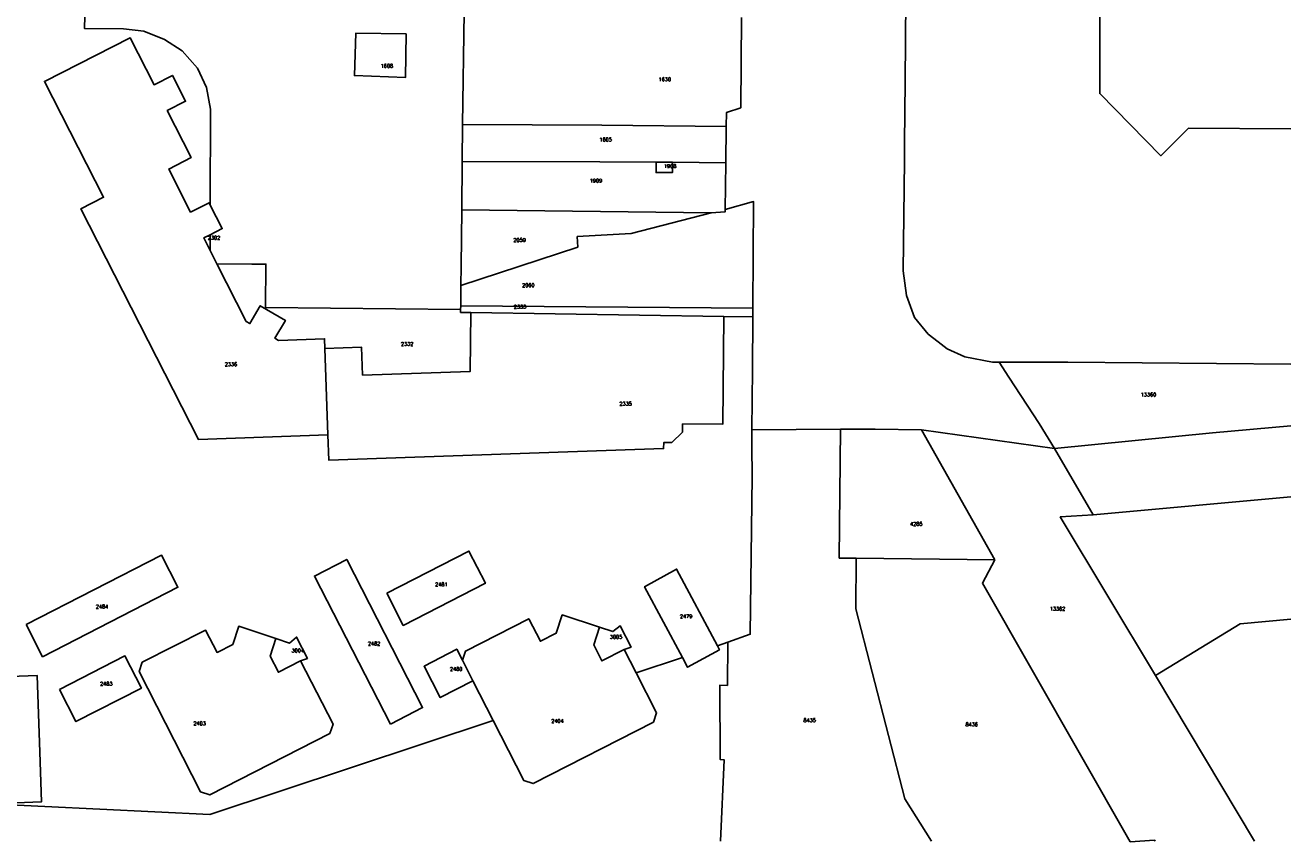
# Model space of a CAD drawing. Header units: metres. Extents: x 256352 to 256907, y 533293 to 533854.
# Tile 5 of 15: x 256732 to 256907, y 533293 to 533406. Entities that reach past the tile are written whole.
import ezdxf
from ezdxf.lldxf.tags import DXFTag

# ---------------------------------------------------------------- set-up
doc = ezdxf.new("R2010")
doc.units = ezdxf.units.M
doc.header["$LTSCALE"] = 0.5
doc.layers.add('BRK Perceelnummers', color=150, linetype='Continuous', lineweight=20)
doc.layers.add('BRK Perceelsgrenzen', color=150, linetype='KG-KADASTRAAL-SO')
doc.styles.get("Standard").update_dxf_attribs({"font": 'txt.shx'})
tags = doc.linetypes.add('KG-KADASTRAAL-SO', pattern='A,5.5,-2,["K",Standard,S=1.8,R=0,X=0,Y=-0.9],-2,5.5,-2,[5,NLCS.SHX,S=0.75,R=0,X=0,Y=0],-2', length=19).pattern_tags.tags
tags[6] = DXFTag(74, 10)

msp = doc.modelspace()

# ---------------------------------------------------------------- linework, layer by layer
at = {"layer": 'BRK Perceelsgrenzen'}
for p, q in [((256792.938, 533407.592), (256792.718, 533392.111)), ((256792.718, 533392.111), (256792.663, 533387.009)), ((256829.127, 533386.823), (256829.186, 533391.85)), ((256792.663, 533387.009), (256792.591, 533380.324)), ((256821.751, 533386.881), (256819.477, 533386.899)), ((256829.127, 533386.823), (256821.751, 533386.881)), ((256829.051, 533380.337), (256829.127, 533386.823)), ((256792.591, 533380.324), (256827.111, 533379.898)), ((256757.792, 533374.68), (256757.796, 533376.86)), ((256758.723, 533372.852), (256757.792, 533374.68)), ((256792.477, 533369.855), (256792.446, 533367.029)), ((256792.441, 533366.522), (256792.446, 533367.029)), ((256792.446, 533367.029), (256832.862, 533366.703)), ((256793.87, 533366.08), (256828.83, 533365.55)), ((256832.854, 533365.489), (256832.862, 533366.703)), ((256828.83, 533365.55), (256832.854, 533365.489)), ((256774.07, 533349.16), (256773.66, 533361.11)), ((256844.986, 533349.971), (256832.748, 533349.859)), ((256874.584, 533347.295), (256856.183, 533349.883)), ((256866.345, 533331.863), (256856.183, 533349.883)), ((256874.584, 533347.295), (256879.934, 533338.12)), ((256879.934, 533338.12), (256907.272, 533340.611)), ((256847.141, 533332.107), (256866.345, 533331.863)), ((256829.428, 533320.464), (256827.955, 533319.973)), ((256816.723, 533316.226), (256815.067, 533319.462)), ((256792.704, 533317.974), (256794.142, 533315.15)), ((256823.123, 533318.361), (256816.723, 533316.226)), ((256794.142, 533315.15), (256796.95, 533309.639)), ((256902.279, 533292.946), (256888.566, 533315.882))]:
    msp.add_line(p, q, dxfattribs=at)
for points in [[(256854.21, 533435.525), (256854.166, 533429.658), (256854.112, 533422.589), (256854.011, 533409.518), (256853.924, 533398.061), (256853.858, 533389.535), (256853.839, 533387.118), (256853.67, 533371.857), (256854.111, 533368.44), (256855.245, 533365.406), (256857.139, 533363.117), (256858.485, 533362.053), (256859.759, 533361.047), (256862.176, 533359.974), (256866.029, 533359.204), (256866.952, 533359.203)], [(256907.272, 533391.487), (256893.141, 533391.585), (256889.288, 533387.778), (256880.855, 533396.398), (256880.885, 533410.735), (256882.82, 533410.719), (256883.01, 533435.404)], [(256751.021, 533425.005), (256751.156, 533420.651), (256740.706, 533417.314), (256740.419, 533405.387), (256745.812, 533405.325), (256748.597, 533405.032), (256751.45, 533403.861), (256753.924, 533402.279), (256756.051, 533399.92), (256757.281, 533397.25), (256757.831, 533394.229), (256757.804, 533380.937)], [(256829.186, 533391.85), (256829.209, 533393.766), (256831.191, 533394.431), (256831.285, 533406.936)], [(256784.898, 533404.66), (256777.92, 533404.732), (256777.754, 533398.883), (256784.79, 533398.606), (256784.898, 533404.66)], [(256757.804, 533380.937), (256757.63, 533381.28), (256755.09, 533379.99), (256752.05, 533385.95), (256755.16, 533387.54), (256751.85, 533394.03), (256754.39, 533395.33), (256752.57, 533398.91), (256750.03, 533397.62), (256746.72, 533404.11), (256734.87, 533398.07), (256743.04, 533382.04), (256739.92, 533380.45), (256756.17, 533348.54), (256774.07, 533349.16)], [(256792.718, 533392.111), (256811.996, 533392.031), (256829.186, 533391.85)], [(256819.477, 533386.899), (256811.71, 533386.96), (256792.663, 533387.009)], [(256821.751, 533386.881), (256821.742, 533385.456), (256819.471, 533385.456), (256819.477, 533386.899)], [(256832.862, 533366.703), (256832.962, 533381.452), (256829.051, 533380.337)], [(256757.796, 533376.86), (256759.45, 533377.7), (256757.804, 533380.937)], [(256792.591, 533380.324), (256792.506, 533372.522), (256792.477, 533369.855)], [(256827.111, 533379.898), (256816.03, 533377.016), (256808.566, 533376.596), (256808.64, 533375.158), (256792.477, 533369.855)], [(256829.051, 533380.337), (256829.056, 533380.045), (256827.111, 533379.898)], [(256757.796, 533376.86), (256756.91, 533376.41), (256757.792, 533374.68)], [(256758.723, 533372.852), (256763.576, 533372.804), (256765.508, 533372.785), (256765.442, 533366.785), (256792.441, 533366.522)], [(256773.66, 533361.11), (256773.61, 533362.46), (256767.25, 533362.24), (256766.75, 533362.53), (256768.19, 533364.99), (256764.73, 533367.03), (256763.29, 533364.57), (256762.79, 533364.87), (256758.723, 533372.852)], [(256773.66, 533361.11), (256778.74, 533361.28), (256778.87, 533357.44), (256793.76, 533357.95), (256793.87, 533366.08)], [(256793.87, 533366.08), (256792.436, 533366.102), (256792.441, 533366.522)], [(256774.07, 533349.16), (256774.19, 533345.67), (256820.52, 533347.27), (256820.53, 533348.1), (256821.65, 533348.09), (256823.14, 533349.56), (256823.15, 533350.68), (256828.71, 533350.64), (256828.83, 533365.55)], [(256832.854, 533365.489), (256832.805, 533358.186), (256832.748, 533349.859)], [(256866.952, 533359.203), (256868.264, 533357.171), (256872.494, 533350.72), (256874.584, 533347.295)], [(256866.952, 533359.203), (256876.443, 533359.202), (256907.272, 533358.955)], [(256844.986, 533349.971), (256844.818, 533332.122), (256847.141, 533332.107)], [(256856.183, 533349.883), (256849.806, 533349.938), (256844.986, 533349.971)], [(256907.272, 533350.425), (256896.465, 533349.434), (256874.584, 533347.295)], [(256832.748, 533349.859), (256832.733, 533347.608), (256832.758, 533343.392), (256832.514, 533321.586), (256829.428, 533320.464)], [(256888.566, 533315.882), (256875.382, 533337.805), (256879.934, 533338.12)], [(256732.328, 533322.924), (256734.608, 533318.475), (256753.337, 533328.077), (256751.056, 533332.526), (256732.328, 533322.924)], [(256782.215, 533327.261), (256784.495, 533322.811), (256795.871, 533328.639), (256793.591, 533333.089), (256782.215, 533327.261)], [(256782.718, 533309.145), (256787.185, 533311.436), (256776.675, 533331.928), (256772.208, 533329.637), (256782.718, 533309.145)], [(256857.578, 533292.946), (256853.88, 533298.788), (256847.094, 533325.074), (256847.141, 533332.107)], [(256866.345, 533331.863), (256864.621, 533328.627), (256885.054, 533292.876)], [(256827.955, 533319.973), (256822.315, 533330.589), (256817.882, 533328.149), (256823.123, 533318.361)], [(256811.635, 533322.564), (256806.503, 533324.253), (256805.678, 533321.728), (256803.479, 533320.608), (256801.863, 533323.731), (256793.13, 533319.248), (256792.704, 533317.974)], [(256907.272, 533323.673), (256900.27, 533323.008), (256888.566, 533315.882)], [(256766.871, 533320.973), (256761.75, 533322.68), (256760.94, 533320.179), (256758.741, 533319.059), (256757.138, 533322.16), (256748.388, 533317.697), (256747.956, 533316.415), (256756.45, 533299.787), (256757.722, 533299.359), (256774.366, 533307.854), (256774.784, 533309.155), (256770.309, 533317.888)], [(256815.067, 533319.462), (256811.992, 533317.888), (256810.858, 533320.104), (256811.635, 533322.564)], [(256815.067, 533319.462), (256816.015, 533319.805), (256814.512, 533322.743), (256813.514, 533321.948), (256811.635, 533322.564)], [(256770.309, 533317.888), (256767.234, 533316.314), (256766.1, 533318.53), (256766.871, 533320.973)], [(256770.309, 533317.888), (256771.25, 533318.244), (256769.736, 533321.198), (256768.77, 533320.34), (256766.871, 533320.973)], [(256829.428, 533320.464), (256829.348, 533314.51), (256828.309, 533314.548), (256828.329, 533304.252), (256828.887, 533304.212), (256828.371, 533292.946)], [(256736.935, 533313.937), (256739.216, 533309.489), (256748.273, 533314.132), (256745.992, 533318.581), (256736.935, 533313.937)], [(256792.704, 533317.974), (256791.914, 533319.524), (256787.391, 533317.16), (256789.612, 533312.827), (256794.142, 533315.15)], [(256823.123, 533318.361), (256823.844, 533317.015), (256828.241, 533319.436), (256827.955, 533319.973)], [(256728.509, 533298.165), (256734.446, 533298.376), (256734.21, 533305.252), (256733.844, 533315.881), (256727.608, 533315.659)], [(256796.95, 533309.639), (256801.188, 533301.323), (256802.483, 533300.924), (256819.135, 533309.437), (256819.543, 533310.714), (256816.723, 533316.226)], [(256796.95, 533309.639), (256757.734, 533296.646), (256727.247, 533298.12)], [(256888.504, 533292.946), (256888.435, 533293.067), (256885.054, 533292.876)]]:
    msp.add_lwpolyline(points, dxfattribs=at)

# ---------------------------------------------------------------- texts
at = {"layer": 'BRK Perceelnummers'}
for s, p in [('1608', (256781.382, 533399.97)), ('1630', (256819.825, 533398.112)), ('1605', (256811.641, 533389.776)), ('1908', (256820.565, 533386.095)), ('1909', (256810.3, 533384.09)), ('2302', (256757.465, 533376.185)), ('2059', (256799.742, 533375.873)), ('2060', (256800.949, 533369.625)), ('2333', (256799.795, 533366.645)), ('2332', (256784.185, 533361.495)), ('2336', (256759.806, 533358.685)), ('2335', (256814.404, 533353.225)), ('13360', (256886.526, 533354.488)), ('4285', (256854.616, 533336.594)), ('2481', (256788.915, 533328.226)), ('2484', (256741.975, 533325.155)), ('2479', (256822.784, 533323.812)), ('13362', (256873.942, 533324.858)), ('2482', (256779.607, 533320.034)), ('3005', (256813.08, 533320.962)), ('3004', (256769.055, 533319.075)), ('2480', (256790.965, 533316.525)), ('2483', (256742.56, 533314.48)), ('2404', (256804.979, 533309.327)), ('8435', (256839.875, 533309.434)), ('2403', (256755.47, 533308.995)), ('8436', (256862.288, 533308.855))]:
    msp.add_text(s, height=0.5, dxfattribs=at).set_placement(p)

doc.saveas('drawing.dxf')
